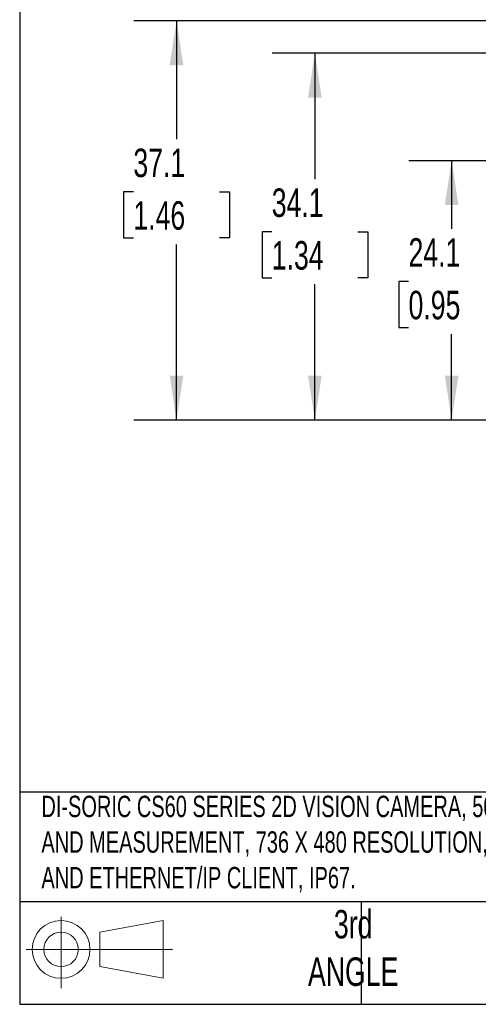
# Model space of a CAD drawing. Header units: millimetres. Extents: x 8 to 341, y 8 to 262.
# Tile 1 of 30: x 8 to 51, y 8 to 99. Entities that reach past the tile are written whole.
import ezdxf

# ---------------------------------------------------------------- set-up
doc = ezdxf.new("R2010")
doc.units = ezdxf.units.MM
doc.header["$LTSCALE"] = 1.25
doc.layers.add('DIMENSIONS', color=140, linetype='Continuous', lineweight=25)
doc.layers.add('TEXT', color=140, linetype='Continuous', lineweight=25)
doc.styles.add('SLDTEXTSTYLE0', font='TXT', dxfattribs={"width": 0.7})
doc.dimstyles.new('SLDDIMSTYLE4', dxfattribs={"dimtxt": 2.69751, "dimasz": 4.1275, "dimexe": 0, "dimexo": 0.0625, "dimgap": 0.674377, "dimtad": 0, "dimtih": 1, "dimtoh": 1, "dimrnd": 1e-09, "dimzin": 12, "dimdsep": 46, "dimtxsty": 'SLDTEXTSTYLE0', "dimsah": 1, "dimcen": 0.09, "dimadec": 0, "dimazin": 3, "dimtfac": 1, "dimtofl": 0, "dimtmove": 0, "dimatfit": 3, "dimfxl": 0, "dimfrac": 2, "dimtolj": 1, "dimtzin": 12, "dimarcsym": 0})

# ---------------------------------------------------------------- blocks, each defined once
blk = doc.blocks.new('Block11')
at = {"color": 7, "linetype": 'Continuous', "lineweight": 18}
for p, q in [((3.235, 6.638), (3.235, 0)), ((6.849, 5.209), (12.719, 6.29)), ((12.719, 6.29), (12.719, 0.915)), ((6.849, 1.995), (6.849, 5.209)), ((0, 3.602), (13.592, 3.602)), ((6.849, 1.995), (12.719, 0.915))]:
    blk.add_line(p, q, dxfattribs=at)
for radius in [2.688, 1.607]:
    blk.add_circle((3.235, 3.602), radius, dxfattribs=at)
blk = doc.blocks.new('Block12')
at = {"color": 7, "linetype": 'Continuous'}
blk.add_blockref('Block11', (0, 0), dxfattribs=at)
blk = doc.blocks.new('_D_12')
at = {"layer": 'DIMENSIONS'}
for p, q in [((74.925, 86.326), (44.119, 86.326)), ((48.088, 86.326), (48.088, 80.005)), ((44.08, 75.114), (43.174, 75.114)), ((43.174, 75.114), (43.174, 70.827)), ((52.096, 75.114), (53.002, 75.114)), ((53.002, 75.114), (53.002, 70.827)), ((43.174, 70.827), (44.08, 70.827)), ((53.002, 70.827), (52.096, 70.827)), ((48.088, 62.226), (48.088, 70.223)), ((72.225, 62.226), (44.119, 62.226))]:
    blk.add_line(p, q, dxfattribs=at)
for points in [[(48.088, 86.326), (47.453, 82.198), (48.723, 82.198)], [(48.088, 62.226), (48.723, 66.353), (47.453, 66.353)]]:
    blk.add_solid(points, dxfattribs=at)
at = {"layer": 'DIMENSIONS', "char_height": 2.6458, "attachment_point": 1, "style": 'SLDTEXTSTYLE0'}
for s, insert in [('24.1', (44.08, 79.129)), ('0.95', (44.08, 74.238))]:
    blk.add_mtext(s, dxfattribs=dict(at, insert=insert))
blk = doc.blocks.new('_D_13')
at = {"layer": 'DIMENSIONS'}
for p, q in [((72.675, 96.326), (31.406, 96.326)), ((35.375, 96.326), (35.375, 84.625)), ((31.367, 79.734), (30.461, 79.734)), ((30.461, 79.734), (30.461, 75.447)), ((39.383, 79.734), (40.288, 79.734)), ((40.288, 79.734), (40.288, 75.447)), ((30.461, 75.447), (31.367, 75.447)), ((40.288, 75.447), (39.383, 75.447)), ((35.375, 62.226), (35.375, 74.843)), ((72.225, 62.226), (31.406, 62.226))]:
    blk.add_line(p, q, dxfattribs=at)
for points in [[(35.375, 96.326), (34.74, 92.198), (36.01, 92.198)], [(35.375, 62.226), (36.01, 66.353), (34.74, 66.353)]]:
    blk.add_solid(points, dxfattribs=at)
at = {"layer": 'DIMENSIONS', "char_height": 2.6458, "attachment_point": 1, "style": 'SLDTEXTSTYLE0'}
for s, insert in [('34.1', (31.367, 83.748)), ('1.34', (31.367, 78.857))]:
    blk.add_mtext(s, dxfattribs=dict(at, insert=insert))
blk = doc.blocks.new('_D_14')
at = {"layer": 'DIMENSIONS'}
for p, q in [((86.425, 99.326), (18.544, 99.326)), ((22.513, 99.326), (22.513, 88.33)), ((18.505, 83.439), (17.599, 83.439)), ((17.599, 83.439), (17.599, 79.152)), ((26.521, 83.439), (27.427, 83.439)), ((27.427, 83.439), (27.427, 79.152)), ((17.599, 79.152), (18.505, 79.152)), ((27.427, 79.152), (26.521, 79.152)), ((22.513, 62.226), (22.513, 78.548)), ((77.425, 62.226), (18.544, 62.226))]:
    blk.add_line(p, q, dxfattribs=at)
for points in [[(22.513, 99.326), (21.878, 95.198), (23.148, 95.198)], [(22.513, 62.226), (23.148, 66.353), (21.878, 66.353)]]:
    blk.add_solid(points, dxfattribs=at)
at = {"layer": 'DIMENSIONS', "char_height": 2.6458, "attachment_point": 1, "style": 'SLDTEXTSTYLE0'}
for s, insert in [('37.1', (18.505, 87.454)), ('1.46', (18.505, 82.563))]:
    blk.add_mtext(s, dxfattribs=dict(at, insert=insert))

msp = doc.modelspace()

# ---------------------------------------------------------------- linework, layer by layer
at = {"layer": 'TEXT'}
for p, q in [((7.937, 261.938), (7.937, 7.937)), ((341.312, 27.658), (7.937, 27.658)), ((341.312, 17.462), (7.937, 17.462)), ((39.687, 17.462), (39.687, 7.937)), ((7.937, 7.937), (341.312, 7.937))]:
    msp.add_line(p, q, dxfattribs=at)

# ---------------------------------------------------------------- block references
msp.add_blockref('Block12', (8.547, 9.442), dxfattribs=at)

# ---------------------------------------------------------------- texts
at = {"layer": 'TEXT', "style": 'SLDTEXTSTYLE0'}
for s, insert, char_height, attachment_point in [('DI-SORIC CS60 SERIES 2D VISION CAMERA, 50 -515MM OPERATING DISTANCE, LOCALIZATION, DETECTION, COUNTING, READ CODE, ^JAND MEASUREMENT, 736 X 480 RESOLUTION, WHITE AND RED LIGHT EMISSION, TCP/IP, FTP CLIENT, SFTP CLIENT, PROFINET CLIENT ^JAND ETHERNET/IP CLIENT, IP67.', (9.957, 27.318), 1.984375, 1), ('3rd^JANGLE', (38.936, 16.705), 2.6458, 2)]:
    msp.add_mtext(s, dxfattribs=dict(at, insert=insert, char_height=char_height, attachment_point=attachment_point))

# ---------------------------------------------------------------- dimensions: what is measured, and where the dimension line sits
at = {"layer": 'DIMENSIONS'}
for base, p1, p2, picture, middle in [((22.513, 99.326), (79.013, 62.226), (88.013, 99.326), '_D_14', (22.513, 83.439)), ((35.375, 96.326), (73.813, 62.226), (74.263, 96.326), '_D_13', (35.375, 79.734)), ((48.088, 86.326), (73.813, 62.226), (76.513, 86.326), '_D_12', (48.088, 75.114))]:
    dim = msp.add_linear_dim(base=base, p1=p1, p2=p2, angle=90, dimstyle='SLDDIMSTYLE4', dxfattribs=at)
    dim.commit()
    dim.dimension.update_dxf_attribs({"geometry": picture, "text_midpoint": middle, "dimtype": 160})

doc.saveas('drawing.dxf')
